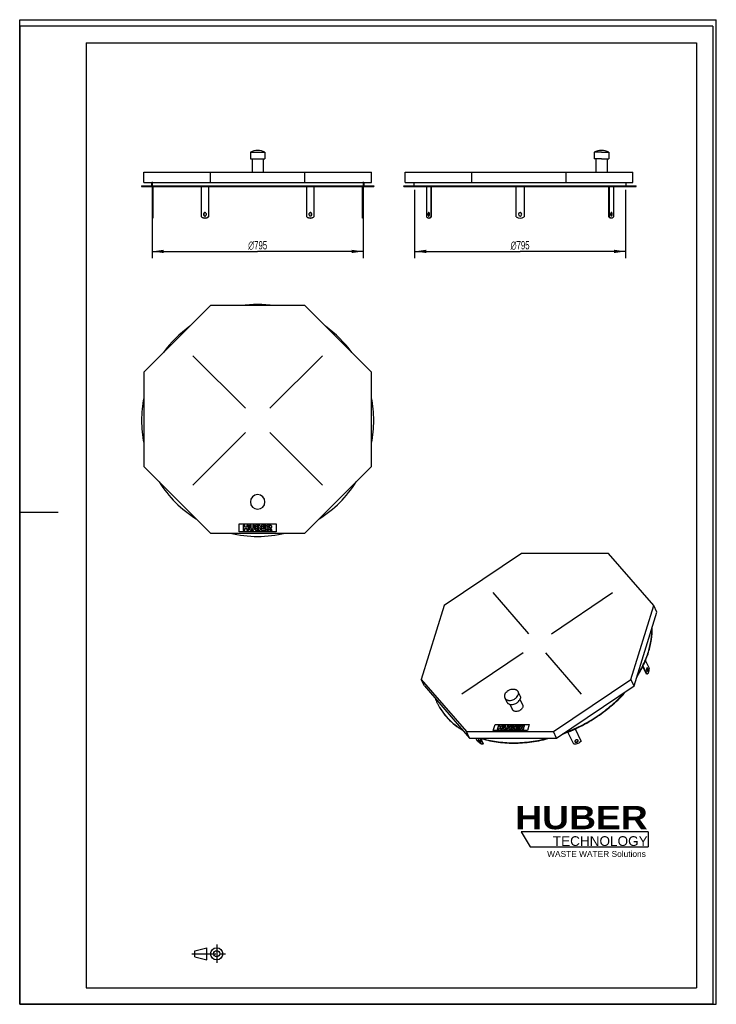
# Model space of a CAD drawing. Header units: millimetres. Extents: x 0 to 2625, y 0 to 3712.
import ezdxf

# ---------------------------------------------------------------- set-up
doc = ezdxf.new("R2010")
doc.units = ezdxf.units.MM
doc.header["$LTSCALE"] = 242
doc.linetypes.add('CENTER', pattern=[0.6, 0.375, -0.075, 0.075, -0.075])
doc.layers.get('0').update_dxf_attribs({"linetype": 'CONTINUOUS'})
for name, color, linetype in [('_2D-BEM', 7, 'CONTINUOUS'), ('_ACHSEN', 7, 'CONTINUOUS'), ('_KURVEN', 7, 'CONTINUOUS'), ('HUBER_Logo_BL0', 7, 'CONTINUOUS')]:
    doc.layers.add(name, color=color, linetype=linetype)
doc.styles.get("Standard").update_dxf_attribs({"font": 'txt', "width": 0.7})
doc.styles.add('TEXTSTYLE_2', font='ariblk.ttf')
doc.styles.add('TEXTSTYLE_3', font='arial.ttf')
doc.styles.add('TEXTSTYLE_4', font='gdt', dxfattribs={"width": 0.7})
doc.dimstyles.new('DIMSTYLE_1', dxfattribs={"dimtxt": 31.25, "dimasz": 43.75, "dimexe": 2, "dimexo": 1, "dimtad": 1, "dimdec": 1, "dimtxsty": 'STANDARD', "dimblk": '_FILLED', "dimblk1": '_FILLED', "dimblk2": '_FILLED', "dimcen": 0.09, "dimadec": 1, "dimazin": 2, "dimtp": 0.8, "dimtm": 0.8, "dimtfac": 1, "dimtdec": 1, "dimtofl": 0, "dimtmove": 0, "dimatfit": 3, "dimldrblk": '_FILLED', "dimfxl": 1, "dimtolj": 1, "dimarcsym": 0})

# ---------------------------------------------------------------- blocks, each defined once
blk = doc.blocks.new('HUBER_LOGO_BL0', base_point=(2132.2, 631))
at = {"layer": 'HUBER_Logo_BL0', "color": 5, "linetype": 'CONTINUOUS'}
for p, q in [((2367.8, 650.3), (1889.7, 650.3)), ((1889.7, 650.3), (1923.4, 594.1)), ((2367.8, 650.3), (2367.8, 594.1)), ((1923.4, 594.1), (2367.8, 594.1))]:
    blk.add_line(p, q, dxfattribs=at)
at = {"layer": 'HUBER_Logo_BL0', "color": 2, "linetype": 'CONTINUOUS', "attachment_point": 3, "line_spacing_factor": 0.78}
for s, insert, char_height, width, style in [('HUBER\\P\\Farial.ttf;\\H36.5625;TECHNOLOGY ', (2366.4, 747.9), 87.75, 484.59, 'TEXTSTYLE_2'), ('WASTE WATER Solutions', (2359.5, 578.3), 22.5, 371.292, 'TEXTSTYLE_3')]:
    blk.add_mtext(s, dxfattribs=dict(at, insert=insert, char_height=char_height, width=width, style=style))
blk = doc.blocks.new('_FILLED')
at = {"color": 0, "linetype": 'BYBLOCK'}
blk.add_solid([(0, 0), (-1, 0.143), (-1, -0.143)], dxfattribs=at)
blk = doc.blocks.new('*D0')
at = {"layer": '_2D-BEM', "color": 2, "linetype": 'CONTINUOUS'}
for p, q in [((499.2, 3101.3), (499.2, 2813.8)), ((1294.2, 3101.3), (1294.2, 2813.8)), ((499.2, 2838.8), (896.7, 2838.8)), ((1294.2, 2838.8), (896.7, 2838.8))]:
    blk.add_line(p, q, dxfattribs=at)
at = {"layer": '_2D-BEM', "color": 2, "linetype": 'CONTINUOUS', "xscale": 43.75, "yscale": 43.75, "zscale": 43.75, "rotation": 180}
blk.add_blockref('_FILLED', (499.2, 2838.8), dxfattribs=at)
at = {"layer": '_2D-BEM', "color": 2, "linetype": 'CONTINUOUS', "xscale": 43.75, "yscale": 43.75, "zscale": 43.75}
blk.add_blockref('_FILLED', (1294.2, 2838.8), dxfattribs=at)
at = {"layer": '_2D-BEM', "color": 2, "linetype": 'CONTINUOUS', "insert": (896.7, 2877.8), "char_height": 31.25, "width": 169.643, "attachment_point": 2, "line_spacing_factor": 0.9, "style": 'TEXTSTYLE_4'}
blk.add_mtext('{\\Fgdt;n}\\Ftxt;795', dxfattribs=at)
blk = doc.blocks.new('*D1')
at = {"layer": '_2D-BEM', "color": 2, "linetype": 'CONTINUOUS'}
for p, q in [((1488.1, 3071.3), (1488.1, 2813.8)), ((2283.1, 3071.3), (2283.1, 2813.8)), ((1488.1, 2838.8), (1885.6, 2838.8)), ((2283.1, 2838.8), (1885.6, 2838.8))]:
    blk.add_line(p, q, dxfattribs=at)
at = {"layer": '_2D-BEM', "color": 2, "linetype": 'CONTINUOUS', "xscale": 43.75, "yscale": 43.75, "zscale": 43.75, "rotation": 180}
blk.add_blockref('_FILLED', (1488.1, 2838.8), dxfattribs=at)
at = {"layer": '_2D-BEM', "color": 2, "linetype": 'CONTINUOUS', "xscale": 43.75, "yscale": 43.75, "zscale": 43.75}
blk.add_blockref('_FILLED', (2283.1, 2838.8), dxfattribs=at)
at = {"layer": '_2D-BEM', "color": 2, "linetype": 'CONTINUOUS', "insert": (1885.6, 2877.8), "char_height": 31.25, "width": 169.643, "attachment_point": 2, "line_spacing_factor": 0.9, "style": 'TEXTSTYLE_4'}
blk.add_mtext('{\\Fgdt;n}\\Ftxt;795', dxfattribs=at)
blk = doc.blocks.new('PROJEKTIONSMETHODE_1_BL1', base_point=(712.5, 190.6))
at = {"color": 2, "linetype": 'CENTER'}
for p, q in [((742.3, 225), (742.3, 156.2)), ((648.3, 190.6), (776.7, 190.6))]:
    blk.add_line(p, q, dxfattribs=at)
at = {"color": 2, "linetype": 'CONTINUOUS'}
for p, q in [((659.8, 202.1), (705.6, 213.5)), ((659.8, 179.2), (659.8, 202.1)), ((705.6, 167.7), (705.6, 213.5)), ((659.8, 179.2), (705.6, 167.7))]:
    blk.add_line(p, q, dxfattribs=at)
for radius in [22.9, 11.5]:
    blk.add_circle((742.3, 190.6), radius, dxfattribs=at)

msp = doc.modelspace()

# ---------------------------------------------------------------- linework, layer by layer
at = {"color": 7, "linetype": 'CONTINUOUS'}
for p, q in [((0, 3712.5), (2625, 3712.5)), ((0, 0), (0, 3712.5)), ((0, 3712.5), (2625, 3712.5)), ((0, 0), (0, 3712.5)), ((2625, 0), (2625, 3712.5)), ((2625, 0), (2625, 3712.5)), ((467.69, 3137.76), (652.74, 3137.76)), ((467.69, 3098.76), (467.69, 3137.76)), ((652.74, 3137.76), (718.99, 3137.76)), ((718.99, 3137.76), (1074.39, 3137.76)), ((718.99, 3098.76), (718.99, 3137.76)), ((1074.39, 3137.76), (1140.64, 3137.76)), ((1074.39, 3098.76), (1074.39, 3137.76)), ((1140.64, 3137.76), (1325.69, 3137.76)), ((1325.69, 3098.76), (1325.69, 3137.76)), ((1452.58, 3137.76), (1641.63, 3137.76)), ((1452.58, 3098.76), (1452.58, 3137.76)), ((1641.63, 3137.76), (1703.88, 3137.76)), ((1703.88, 3137.76), (2059.28, 3137.76)), ((1703.88, 3098.76), (1703.88, 3137.76)), ((2059.28, 3137.76), (2129.53, 3137.76)), ((2059.28, 3098.76), (2059.28, 3137.76)), ((2129.53, 3137.76), (2310.58, 3137.76)), ((2310.58, 3098.76), (2310.58, 3137.76)), ((459.19, 3085.76), (459.19, 3083.76)), ((459.19, 3085.76), (497.19, 3085.76)), ((459.19, 3083.76), (499.19, 3083.76)), ((467.69, 3098.76), (718.99, 3098.76)), ((497.19, 3098.76), (497.19, 3085.76)), ((497.19, 3085.76), (1296.19, 3085.76)), ((499.19, 3083.76), (684.95, 3083.76)), ((684.95, 3083.76), (710.93, 3083.76)), ((710.93, 3083.76), (1082.45, 3083.76)), ((718.99, 3098.76), (1074.39, 3098.76)), ((1074.39, 3098.76), (1325.69, 3098.76)), ((1082.45, 3083.76), (1108.43, 3083.76)), ((1108.43, 3083.76), (1294.19, 3083.76)), ((1294.19, 3083.76), (1334.19, 3083.76)), ((1296.19, 3098.76), (1296.19, 3085.76)), ((1296.19, 3085.76), (1334.19, 3085.76)), ((1334.19, 3085.76), (1334.19, 3083.76)), ((1448.08, 3085.76), (1486.08, 3085.76)), ((1448.08, 3083.76), (1448.08, 3085.76)), ((1448.08, 3083.76), (1488.08, 3083.76)), ((1452.58, 3098.76), (1703.88, 3098.76)), ((1486.08, 3085.76), (1486.08, 3098.76)), ((1486.08, 3085.76), (1885.58, 3085.76)), ((1488.08, 3083.76), (1533.83, 3083.76)), ((1533.83, 3083.76), (1534.08, 3083.76)), ((1534.08, 3083.76), (1548.83, 3083.76)), ((1548.83, 3083.76), (1870.58, 3083.76)), ((1703.88, 3098.76), (2059.28, 3098.76)), ((1870.58, 3083.76), (1885.58, 3083.76)), ((1885.58, 3085.76), (2285.08, 3085.76)), ((1885.58, 3083.76), (1900.58, 3083.76)), ((1900.58, 3083.76), (2222.32, 3083.76)), ((2059.28, 3098.76), (2310.58, 3098.76)), ((2222.32, 3083.76), (2237.08, 3083.76)), ((2237.08, 3083.76), (2237.32, 3083.76)), ((2237.32, 3083.76), (2283.08, 3083.76)), ((2283.08, 3083.76), (2323.08, 3083.76)), ((2285.08, 3085.76), (2285.08, 3098.76)), ((2285.08, 3085.76), (2323.08, 3085.76)), ((2323.08, 3083.76), (2323.08, 3085.76)), ((718.99, 2634.53), (467.69, 2383.22)), ((1074.39, 2634.53), (718.99, 2634.53)), ((1325.69, 2383.22), (1074.39, 2634.53)), ((467.69, 2383.22), (467.69, 2027.83)), ((1325.69, 2027.83), (1325.69, 2383.22)), ((467.69, 2027.83), (718.99, 1776.53)), ((1074.39, 1776.53), (1325.69, 2027.83)), ((718.99, 1776.53), (1074.39, 1776.53)), ((1891.29, 1700.27), (1599, 1503.42)), ((2218.63, 1700.27), (1891.29, 1700.27)), ((2389.27, 1503.42), (2218.63, 1700.27)), ((1599, 1503.42), (1512.97, 1225.03)), ((2303.24, 1225.03), (2389.27, 1503.42)), ((2401.16, 1479.18), (2389.27, 1503.42)), ((2315.13, 1200.78), (2401.16, 1479.18)), ((1524.86, 1200.78), (1512.97, 1225.03)), ((1512.97, 1225.03), (1683.6, 1028.18)), ((1524.86, 1200.78), (1695.5, 1003.93)), ((2010.94, 1028.18), (2303.24, 1225.03)), ((2022.84, 1003.93), (2315.13, 1200.78)), ((2315.13, 1200.78), (2303.24, 1225.03)), ((1683.6, 1028.18), (2010.94, 1028.18)), ((1695.5, 1003.93), (1683.6, 1028.18)), ((1695.5, 1003.93), (2022.84, 1003.93)), ((2022.84, 1003.93), (2010.94, 1028.18)), ((0, 0), (2625, 0)), ((0, 0), (2625, 0))]:
    msp.add_line(p, q, dxfattribs=at)
at = {"color": 3, "linetype": 'CONTINUOUS'}
for p, q in [((0, 3687.5), (0, 1856.25)), ((2612.5, 3687.5), (0, 3687.5)), ((2612.5, 3687.5), (2612.5, 0)), ((0, 1856.25), (0, 0)), ((0, 1856.25), (145, 1856.25)), ((2612.5, 0), (0, 0))]:
    msp.add_line(p, q, dxfattribs=at)
at = {"color": 5, "linetype": 'CONTINUOUS'}
for p, q in [((250, 3625), (2550, 3625)), ((250, 3625), (250, 62.5)), ((2550, 3625), (2550, 62.5)), ((250, 62.5), (2550, 62.5))]:
    msp.add_line(p, q, dxfattribs=at)
at = {"color": 7, "linetype": 'CONTINUOUS'}
for centre, radius, start, end in [((896.69, 2201.53), 437.5, 81.80392, 98.19608), ((896.69, 2201.53), 437.5, 125.79495, 144.21983), ((896.69, 2201.53), 437.5, 35.78017, 54.20505), ((896.69, 2201.53), 437.5, 168.70548, 180), ((896.69, 2201.53), 437.5, 0, 11.29452), ((896.69, 2201.53), 437.5, 180, 191.29452), ((896.69, 2201.53), 437.5, 348.70548, 360), ((896.69, 2201.53), 437.5, 211.95542, 238.05917), ((896.69, 2201.53), 437.5, 301.94083, 328.04458), ((896.69, 2201.53), 437.5, 256.28774, 283.71226), ((1778.13, 1236.55), 228.21, 201.21171, 206.13565), ((1777.7, 1236.35), 227.73, 206.1385, 206.48687)]:
    msp.add_arc(centre, radius, start, end, dxfattribs=at)
for points, knots in [([(2368.97, 1328.77), (2373.58, 1343.67), (2380.57, 1373.55), (2382.82, 1404.18), (2382.64, 1419.15)], [0, 0, 0, 0, 0.5103327, 1, 1, 1, 1]), ([(2369.58, 1327.52), (2374.35, 1342.93), (2381.5, 1373.84), (2383.57, 1405.53), (2383.19, 1420.98)], [0, 0, 0, 0, 0.5106448, 1, 1, 1, 1]), ([(2325.43, 1234.07), (2334.97, 1248.92), (2351.89, 1279.14), (2364.6, 1311.39), (2369.58, 1327.52)], [0, 0, 0, 0, 0.5111501, 1, 1, 1, 1]), ([(2326.78, 1238.39), (2335.86, 1252.78), (2351.98, 1282.05), (2364.16, 1313.19), (2368.97, 1328.77)], [0, 0, 0, 0, 0.5107983, 1, 1, 1, 1]), ([(2043.55, 1017.86), (2067.02, 1026.27), (2112.92, 1046.04), (2177.23, 1083.7), (2235.47, 1128.41), (2269.78, 1162.72), (2285.38, 1180.73)], [0, 0, 0, 0, 0.2539581, 0.5075667, 0.7573175, 1, 1, 1, 1]), ([(2048.26, 1021.03), (2070.76, 1029.34), (2114.78, 1048.67), (2176.56, 1085.04), (2232.72, 1127.94), (2266, 1160.72), (2281.22, 1177.92)], [0, 0, 0, 0, 0.2538747, 0.507284, 0.756985, 1, 1, 1, 1]), ([(1573.86, 1134.79), (1578.99, 1124.34), (1590.93, 1104.1), (1613.42, 1076.58), (1640.23, 1052.18), (1660.43, 1038.4), (1671.06, 1032.11)], [0, 0, 0, 0, 0.2435905, 0.4898691, 0.7413105, 1, 1, 1, 1]), ([(1573.87, 1134.79), (1578.97, 1124.55), (1590.8, 1104.72), (1612.94, 1077.73), (1639.26, 1053.75), (1659.05, 1040.16), (1669.47, 1033.94)], [0, 0, 0, 0, 0.2436589, 0.4900165, 0.7414585, 1, 1, 1, 1]), ([(1733.99, 1003.91), (1753.83, 997.44), (1795.82, 987.79), (1861.71, 983.22), (1930.44, 988.21), (1976.33, 997.69), (1999.25, 1003.91)], [0, 0, 0, 0, 0.2330023, 0.4784345, 0.7348962, 1, 1, 1, 1]), ([(1737.29, 1003.9), (1756.59, 997.86), (1797.3, 988.85), (1861.04, 984.57), (1927.43, 989.22), (1971.79, 998.09), (1993.95, 1003.9)], [0, 0, 0, 0, 0.2335718, 0.4791287, 0.7353438, 1, 1, 1, 1])]:
    msp.add_open_spline(points, degree=3, knots=knots, dxfattribs=at)
at = {"layer": '_ACHSEN', "color": 7, "linetype": 'CONTINUOUS'}
for p, q in [((869.19, 3212.76), (869.19, 3187.76)), ((869.19, 3212.76), (924.19, 3212.76)), ((924.19, 3212.76), (924.19, 3187.76)), ((2165.08, 3212.76), (2165.08, 3187.76)), ((2192.58, 3212.76), (2165.08, 3212.76)), ((2192.58, 3212.76), (2220.08, 3212.76)), ((2220.08, 3212.76), (2220.08, 3187.76)), ((869.19, 3187.76), (875.49, 3187.76)), ((875.49, 3187.76), (917.89, 3187.76)), ((875.49, 3187.76), (875.49, 3137.76)), ((917.89, 3187.76), (924.19, 3187.76)), ((917.89, 3187.76), (917.89, 3137.76)), ((2171.38, 3187.76), (2165.08, 3187.76)), ((2192.58, 3187.76), (2171.38, 3187.76)), ((2171.38, 3187.76), (2171.38, 3137.76)), ((2192.58, 3187.76), (2213.78, 3187.76)), ((2213.78, 3187.76), (2220.08, 3187.76)), ((2213.78, 3187.76), (2213.78, 3137.76)), ((499.19, 3083.76), (499.19, 2968.76)), ((501.19, 3083.76), (501.19, 2968.76)), ((684.95, 2968.76), (684.95, 3083.76)), ((710.93, 3083.76), (710.93, 2968.76)), ((711.93, 3083.76), (711.93, 2968.76)), ((1081.45, 2968.76), (1081.45, 3083.76)), ((1082.45, 2968.76), (1082.45, 3083.76)), ((1108.43, 3083.76), (1108.43, 2968.76)), ((1292.19, 2968.76), (1292.19, 3083.76)), ((1294.19, 2968.76), (1294.19, 3083.76)), ((1533.83, 2968.76), (1533.83, 3083.76)), ((1548.83, 3083.76), (1548.83, 2968.76)), ((1550.57, 3083.76), (1550.57, 2968.76)), ((1870.58, 2968.76), (1870.58, 3083.76)), ((1900.58, 3083.76), (1900.58, 2968.76)), ((2220.59, 2968.76), (2220.59, 3083.76)), ((2222.32, 2968.76), (2222.32, 3083.76)), ((2237.32, 3083.76), (2237.32, 2968.76)), ((499.19, 2968.76), (499.19, 2963.76)), ((499.19, 2968.76), (501.19, 2968.76)), ((499.19, 2963.76), (501.19, 2963.76)), ((501.19, 2968.76), (501.19, 2963.76)), ((697.94, 2963.76), (698.94, 2963.76)), ((710.93, 2968.76), (711.93, 2968.76)), ((1082.45, 2968.76), (1081.45, 2968.76)), ((1095.44, 2963.76), (1094.44, 2963.76)), ((1292.19, 2963.76), (1292.19, 2968.76)), ((1294.19, 2968.76), (1292.19, 2968.76)), ((1294.19, 2963.76), (1292.19, 2963.76)), ((1294.19, 2963.76), (1294.19, 2968.76)), ((1541.33, 2963.76), (1543.07, 2963.76)), ((1548.83, 2968.76), (1550.57, 2968.76)), ((2222.32, 2968.76), (2220.59, 2968.76)), ((2229.82, 2963.76), (2228.09, 2963.76)), ((2362.35, 1244.29), (2347.92, 1273.69)), ((2364.19, 1244.29), (2348.84, 1275.57)), ((2357.87, 1295.46), (2371.45, 1267.79)), ((2364.19, 1244.29), (2362.35, 1244.29)), ((1828.27, 1155.11), (1835.89, 1139.57)), ((1877.64, 1179.34), (1885.27, 1163.8)), ((1847.12, 1131.01), (1856.8, 1111.27)), ((1885.18, 1149.69), (1894.87, 1129.95)), ((1725.16, 992.26), (1719.43, 1003.93)), ((1733.96, 1003.93), (1745.46, 980.51)), ((1736.33, 1003.19), (1746.8, 981.86)), ((2087.65, 980.51), (2065.25, 1026.14)), ((2092.76, 1038.02), (2115.21, 992.26)), ((2092.89, 1038.08), (2114.71, 993.61)), ((1745.46, 980.51), (1746.8, 981.86)), ((2092.28, 990.34), (2092.41, 990.05)), ((2104.48, 994.85), (2104.35, 995.14)), ((2115.21, 992.26), (2114.71, 993.61))]:
    msp.add_line(p, q, dxfattribs=at)
for centre, radius, start, end in [((896.69, 3162.27), 57.5, 90, 118.57188), ((896.69, 3162.27), 57.5, 61.42812, 90), ((2192.58, 3162.27), 57.5, 90, 118.57188), ((2192.58, 3162.27), 57.5, 61.42812, 90), ((698.95, 2980.34), 4.92, 95.89069, 101.55536), ((698.95, 2977.18), 4.92, 258.44464, 264.10931), ((1094.44, 2980.34), 4.92, 78.44464, 84.10931), ((1094.44, 2977.18), 4.92, 275.89069, 281.55536), ((1885.58, 2978.76), 6.5, 0, 180), ((1885.58, 2978.76), 6.5, 180, 360), ((697.94, 2982.52), 18.76, 270.00061, 273.05349), ((1095.44, 2982.52), 18.76, 266.94651, 269.99939), ((1885.58, 2988.76), 25, 233.1301, 306.8699), ((896.69, 1894.53), 27.5, 0, 180), ((896.69, 1894.53), 27.5, 180, 360)]:
    msp.add_arc(centre, radius, start, end, dxfattribs=at)
for points, knots in [([(697.94, 2985.26), (697.2, 2985.26), (695.68, 2984.91), (693.81, 2983.43), (692.59, 2981.27), (692.31, 2979.6), (692.31, 2978.76)], [0, 0, 0, 0, 0.2332175, 0.4765998, 0.7336719, 1, 1, 1, 1]), ([(692.31, 2978.76), (692.31, 2977.92), (692.59, 2976.25), (693.81, 2974.1), (695.68, 2972.62), (697.2, 2972.26), (697.94, 2972.26)], [0, 0, 0, 0, 0.2663281, 0.5234002, 0.7667825, 1, 1, 1, 1]), ([(697.96, 2985.16), (697.31, 2985.03), (696.02, 2984.48), (694.51, 2982.98), (693.53, 2981), (693.31, 2979.51), (693.31, 2978.76)], [0, 0, 0, 0, 0.2340967, 0.4790637, 0.7358256, 1, 1, 1, 1]), ([(693.31, 2978.76), (693.31, 2978.01), (693.53, 2976.53), (694.51, 2974.54), (696.02, 2973.05), (697.31, 2972.5), (697.96, 2972.36)], [0, 0, 0, 0, 0.2641744, 0.5209363, 0.7659033, 1, 1, 1, 1]), ([(703.57, 2978.76), (703.57, 2979.6), (703.29, 2981.27), (702.07, 2983.43), (700.2, 2984.91), (698.68, 2985.26), (697.94, 2985.26)], [0, 0, 0, 0, 0.2663281, 0.5234002, 0.7667825, 1, 1, 1, 1]), ([(697.94, 2972.26), (698.68, 2972.26), (700.2, 2972.62), (702.07, 2974.1), (703.29, 2976.25), (703.57, 2977.92), (703.57, 2978.76)], [0, 0, 0, 0, 0.2332175, 0.4765998, 0.7336719, 1, 1, 1, 1]), ([(1095.44, 2985.26), (1094.7, 2985.26), (1093.18, 2984.91), (1091.31, 2983.43), (1090.09, 2981.27), (1089.81, 2979.6), (1089.81, 2978.76)], [0, 0, 0, 0, 0.2332175, 0.4765998, 0.7336719, 1, 1, 1, 1]), ([(1089.81, 2978.76), (1089.81, 2977.92), (1090.09, 2976.25), (1091.31, 2974.1), (1093.18, 2972.62), (1094.7, 2972.26), (1095.44, 2972.26)], [0, 0, 0, 0, 0.2663281, 0.5234002, 0.7667825, 1, 1, 1, 1]), ([(1100.07, 2978.76), (1100.07, 2979.51), (1099.85, 2981), (1098.87, 2982.98), (1097.36, 2984.48), (1096.07, 2985.03), (1095.42, 2985.16)], [0, 0, 0, 0, 0.2641744, 0.5209363, 0.7659033, 1, 1, 1, 1]), ([(1095.42, 2972.36), (1096.07, 2972.5), (1097.36, 2973.05), (1098.87, 2974.54), (1099.85, 2976.53), (1100.07, 2978.01), (1100.07, 2978.76)], [0, 0, 0, 0, 0.2340967, 0.4790637, 0.7358256, 1, 1, 1, 1]), ([(1101.07, 2978.76), (1101.07, 2979.6), (1100.79, 2981.27), (1099.57, 2983.43), (1097.7, 2984.91), (1096.18, 2985.26), (1095.44, 2985.26)], [0, 0, 0, 0, 0.2663281, 0.5234002, 0.7667825, 1, 1, 1, 1]), ([(1095.44, 2972.26), (1096.18, 2972.26), (1097.7, 2972.62), (1099.57, 2974.1), (1100.79, 2976.25), (1101.07, 2977.92), (1101.07, 2978.76)], [0, 0, 0, 0, 0.2332175, 0.4765998, 0.7336719, 1, 1, 1, 1]), ([(1541.33, 2985.26), (1541.12, 2985.26), (1540.66, 2985.17), (1540.04, 2984.77), (1539.48, 2984.15), (1538.8, 2983), (1538.23, 2981.17), (1538.08, 2979.6), (1538.08, 2978.76)], [0, 0, 0, 0, 0.0823068, 0.1731319, 0.2778899, 0.3984498, 0.6816237, 1, 1, 1, 1]), ([(1538.08, 2978.76), (1538.08, 2977.93), (1538.23, 2976.35), (1538.8, 2974.53), (1539.48, 2973.37), (1540.04, 2972.76), (1540.66, 2972.36), (1541.12, 2972.26), (1541.33, 2972.26)], [0, 0, 0, 0, 0.3183763, 0.6015502, 0.7221101, 0.8268681, 0.9176932, 1, 1, 1, 1]), ([(1542.2, 2985.03), (1541.82, 2984.82), (1541.11, 2984.09), (1540.39, 2982.63), (1539.92, 2980.8), (1539.82, 2979.46), (1539.82, 2978.76)], [0, 0, 0, 0, 0.1872726, 0.4228834, 0.6998904, 1, 1, 1, 1]), ([(1539.82, 2978.76), (1539.82, 2978.07), (1539.92, 2976.73), (1540.39, 2974.9), (1541.11, 2973.43), (1541.82, 2972.71), (1542.2, 2972.5)], [0, 0, 0, 0, 0.3001096, 0.5771166, 0.8127274, 1, 1, 1, 1]), ([(1544.58, 2978.76), (1544.58, 2979.6), (1544.44, 2981.17), (1543.87, 2983), (1543.19, 2984.15), (1542.63, 2984.77), (1542.01, 2985.17), (1541.55, 2985.26), (1541.33, 2985.26)], [0, 0, 0, 0, 0.3183763, 0.6015502, 0.7221101, 0.8268681, 0.9176932, 1, 1, 1, 1]), ([(1541.33, 2972.26), (1541.55, 2972.26), (1542.01, 2972.36), (1542.63, 2972.76), (1543.19, 2973.37), (1543.87, 2974.53), (1544.44, 2976.35), (1544.58, 2977.93), (1544.58, 2978.76)], [0, 0, 0, 0, 0.0823068, 0.1731319, 0.2778899, 0.3984498, 0.6816237, 1, 1, 1, 1]), ([(2229.82, 2985.26), (2229.61, 2985.26), (2229.15, 2985.17), (2228.53, 2984.77), (2227.97, 2984.15), (2227.29, 2983), (2226.72, 2981.17), (2226.57, 2979.6), (2226.57, 2978.76)], [0, 0, 0, 0, 0.0823068, 0.1731319, 0.2778899, 0.3984498, 0.6816237, 1, 1, 1, 1]), ([(2226.57, 2978.76), (2226.57, 2977.93), (2226.72, 2976.35), (2227.29, 2974.53), (2227.97, 2973.37), (2228.53, 2972.76), (2229.15, 2972.36), (2229.61, 2972.26), (2229.82, 2972.26)], [0, 0, 0, 0, 0.3183763, 0.6015502, 0.7221101, 0.8268681, 0.9176932, 1, 1, 1, 1]), ([(2231.34, 2978.76), (2231.34, 2979.46), (2231.24, 2980.8), (2230.77, 2982.63), (2230.05, 2984.09), (2229.34, 2984.82), (2228.96, 2985.03)], [0, 0, 0, 0, 0.3001096, 0.5771166, 0.8127274, 1, 1, 1, 1]), ([(2228.96, 2972.5), (2229.34, 2972.71), (2230.05, 2973.43), (2230.77, 2974.9), (2231.24, 2976.73), (2231.34, 2978.07), (2231.34, 2978.76)], [0, 0, 0, 0, 0.1872726, 0.4228834, 0.6998904, 1, 1, 1, 1]), ([(2233.07, 2978.76), (2233.07, 2979.6), (2232.93, 2981.17), (2232.36, 2983), (2231.68, 2984.15), (2231.12, 2984.77), (2230.5, 2985.17), (2230.04, 2985.26), (2229.82, 2985.26)], [0, 0, 0, 0, 0.3183763, 0.6015502, 0.7221101, 0.8268681, 0.9176932, 1, 1, 1, 1]), ([(2229.82, 2972.26), (2230.04, 2972.26), (2230.5, 2972.36), (2231.12, 2972.76), (2231.68, 2973.37), (2232.36, 2974.53), (2232.93, 2976.35), (2233.07, 2977.93), (2233.07, 2978.76)], [0, 0, 0, 0, 0.0823068, 0.1731319, 0.2778899, 0.3984498, 0.6816237, 1, 1, 1, 1]), ([(697.94, 2963.76), (696.78, 2963.76), (694.44, 2963.98), (691.04, 2964.95), (687.82, 2966.54), (685.87, 2967.97), (684.95, 2968.76)], [0, 0, 0, 0, 0.2452308, 0.4925188, 0.7436639, 1, 1, 1, 1]), ([(711.93, 2968.76), (711.01, 2967.97), (709.06, 2966.54), (705.84, 2964.95), (702.44, 2963.98), (700.1, 2963.76), (698.94, 2963.76)], [0, 0, 0, 0, 0.2563361, 0.5074812, 0.7547692, 1, 1, 1, 1]), ([(710.93, 2968.76), (709.25, 2967.31), (705.47, 2964.92), (701.1, 2963.9), (698.94, 2963.79)], [0, 0, 0, 0, 0.5074754, 1, 1, 1, 1]), ([(1094.44, 2963.76), (1093.28, 2963.76), (1090.94, 2963.98), (1087.54, 2964.95), (1084.32, 2966.54), (1082.37, 2967.97), (1081.45, 2968.76)], [0, 0, 0, 0, 0.2452308, 0.4925188, 0.7436639, 1, 1, 1, 1]), ([(1094.44, 2963.79), (1092.28, 2963.9), (1087.91, 2964.92), (1084.13, 2967.31), (1082.45, 2968.76)], [0, 0, 0, 0, 0.4925246, 1, 1, 1, 1]), ([(1108.43, 2968.76), (1107.51, 2967.97), (1105.56, 2966.54), (1102.34, 2964.95), (1098.94, 2963.98), (1096.6, 2963.76), (1095.44, 2963.76)], [0, 0, 0, 0, 0.2563361, 0.5074812, 0.7547692, 1, 1, 1, 1]), ([(1541.33, 2963.76), (1540.66, 2963.76), (1539.25, 2964), (1537.26, 2965.02), (1535.4, 2966.64), (1534.34, 2968), (1533.83, 2968.76)], [0, 0, 0, 0, 0.2165686, 0.4487191, 0.7078717, 1, 1, 1, 1]), ([(1548.83, 2968.76), (1548.33, 2968), (1547.27, 2966.64), (1545.41, 2965.02), (1543.42, 2964), (1542.01, 2963.76), (1541.33, 2963.76)], [0, 0, 0, 0, 0.2921283, 0.5512809, 0.7834314, 1, 1, 1, 1]), ([(1550.57, 2968.76), (1550.06, 2968), (1549, 2966.64), (1547.14, 2965.02), (1545.15, 2964), (1543.74, 2963.76), (1543.07, 2963.76)], [0, 0, 0, 0, 0.2921283, 0.5512809, 0.7834314, 1, 1, 1, 1]), ([(2228.09, 2963.76), (2227.42, 2963.76), (2226.01, 2964), (2224.01, 2965.02), (2222.16, 2966.64), (2221.1, 2968), (2220.59, 2968.76)], [0, 0, 0, 0, 0.2165686, 0.4487191, 0.7078717, 1, 1, 1, 1]), ([(2229.82, 2963.76), (2229.15, 2963.76), (2227.74, 2964), (2225.75, 2965.02), (2223.89, 2966.64), (2222.83, 2968), (2222.32, 2968.76)], [0, 0, 0, 0, 0.2165686, 0.4487191, 0.7078717, 1, 1, 1, 1]), ([(2237.32, 2968.76), (2236.82, 2968), (2235.76, 2966.64), (2233.9, 2965.02), (2231.91, 2964), (2230.5, 2963.76), (2229.82, 2963.76)], [0, 0, 0, 0, 0.2921283, 0.5512809, 0.7834314, 1, 1, 1, 1]), ([(2364.77, 1268.75), (2364.64, 1268.75), (2364.36, 1268.69), (2363.97, 1268.44), (2363.61, 1268.05), (2363.14, 1267.31), (2362.68, 1266.07), (2362.33, 1264.34), (2362.2, 1262.42), (2362.3, 1260.49), (2362.6, 1258.71), (2362.97, 1257.63), (2363.2, 1257.16)], [0, 0, 0, 0, 0.0313934, 0.066536, 0.1078921, 0.1565391, 0.2753624, 0.4178849, 0.5738379, 0.7308845, 0.8765311, 1, 1, 1, 1]), ([(2364.5, 1267.35), (2364.45, 1267.44), (2364.27, 1267.79), (2364.05, 1268.11), (2363.85, 1268.31)], [0, 0, 0, 0, 0.2786984, 1, 1, 1, 1]), ([(2363.85, 1256.2), (2364.09, 1256.44), (2364.51, 1257.09), (2364.96, 1258.26), (2365.29, 1259.7), (2365.52, 1261.85), (2365.43, 1264.04), (2365.01, 1266.06), (2364.69, 1266.95), (2364.5, 1267.35)], [0, 0, 0, 0, 0.0867027, 0.1963948, 0.3253894, 0.4671674, 0.7562708, 0.887411, 1, 1, 1, 1]), ([(2371.45, 1267.79), (2371.42, 1265.16), (2371.15, 1261.29), (2370.28, 1256.34), (2369.43, 1253.02), (2368.38, 1250.09), (2367.16, 1247.62), (2365.81, 1245.66), (2364.74, 1244.66), (2364.19, 1244.29)], [0, 0, 0, 0, 0.3121755, 0.4589901, 0.5954763, 0.719105, 0.8280294, 0.9214148, 1, 1, 1, 1]), ([(2366.34, 1267.35), (2366.24, 1267.55), (2366.03, 1267.93), (2365.64, 1268.39), (2365.23, 1268.68), (2364.92, 1268.75), (2364.77, 1268.75)], [0, 0, 0, 0, 0.3159476, 0.5820842, 0.8045575, 1, 1, 1, 1]), ([(2364.77, 1255.75), (2364.9, 1255.75), (2365.19, 1255.81), (2365.57, 1256.06), (2365.94, 1256.45), (2366.41, 1257.2), (2366.87, 1258.44), (2367.21, 1260.16), (2367.34, 1262.09), (2367.25, 1264.02), (2366.94, 1265.79), (2366.57, 1266.88), (2366.34, 1267.35)], [0, 0, 0, 0, 0.0313934, 0.066536, 0.1078921, 0.1565391, 0.2753624, 0.4178849, 0.5738379, 0.7308845, 0.8765311, 1, 1, 1, 1]), ([(2363.2, 1257.16), (2363.3, 1256.95), (2363.51, 1256.58), (2363.9, 1256.12), (2364.32, 1255.83), (2364.63, 1255.75), (2364.77, 1255.75)], [0, 0, 0, 0, 0.3159476, 0.5820842, 0.8045575, 1, 1, 1, 1]), ([(1827.63, 1167.23), (1828.37, 1169.63), (1830.82, 1174.38), (1835.43, 1179.31), (1839.94, 1182.69), (1844.94, 1185.6), (1851.66, 1188.11), (1858.65, 1188.97), (1863.95, 1188.53), (1867.59, 1187.67), (1870.87, 1186.29), (1873.71, 1184.42), (1876.02, 1182.1), (1877.18, 1180.29), (1877.64, 1179.34)], [0, 0, 0, 0, 0.1207864, 0.2527778, 0.321804, 0.3917686, 0.5309321, 0.664042, 0.7268775, 0.7866686, 0.8433971, 0.8973742, 0.9492559, 1, 1, 1, 1]), ([(1827.63, 1167.23), (1827.3, 1166.18), (1826.83, 1164.09), (1826.69, 1160.92), (1827.14, 1157.89), (1827.83, 1156), (1828.27, 1155.11)], [0, 0, 0, 0, 0.2644249, 0.5170837, 0.7609157, 1, 1, 1, 1]), ([(1828.27, 1155.11), (1828.73, 1154.17), (1829.89, 1152.35), (1832.2, 1150.04), (1835.04, 1148.17), (1838.32, 1146.79), (1841.96, 1145.93), (1847.27, 1145.48), (1854.25, 1146.35), (1860.97, 1148.86), (1865.97, 1151.77), (1870.48, 1155.15), (1875.09, 1160.08), (1877.54, 1164.83), (1878.28, 1167.23)], [0, 0, 0, 0, 0.0507441, 0.1026258, 0.1566029, 0.2133314, 0.2731225, 0.335958, 0.4690679, 0.6082314, 0.678196, 0.7472222, 0.8792136, 1, 1, 1, 1]), ([(1835.89, 1139.57), (1836.36, 1138.63), (1837.51, 1136.81), (1839.83, 1134.5), (1842.66, 1132.63), (1845.94, 1131.25), (1849.58, 1130.38), (1854.89, 1129.94), (1861.88, 1130.81), (1868.59, 1133.32), (1873.59, 1136.23), (1878.11, 1139.61), (1882.72, 1144.54), (1885.17, 1149.29), (1885.91, 1151.69)], [0, 0, 0, 0, 0.0507441, 0.1026258, 0.1566029, 0.2133314, 0.2731225, 0.335958, 0.4690679, 0.6082314, 0.678196, 0.7472222, 0.8792136, 1, 1, 1, 1]), ([(1877.64, 1179.34), (1878.08, 1178.46), (1878.77, 1176.56), (1879.22, 1173.54), (1879.08, 1170.37), (1878.61, 1168.27), (1878.28, 1167.23)], [0, 0, 0, 0, 0.2390843, 0.4829163, 0.7355751, 1, 1, 1, 1]), ([(1885.27, 1163.8), (1885.7, 1162.92), (1886.4, 1161.02), (1886.85, 1157.99), (1886.71, 1154.83), (1886.23, 1152.73), (1885.91, 1151.69)], [0, 0, 0, 0, 0.2390843, 0.4829163, 0.7355751, 1, 1, 1, 1]), ([(1895.36, 1120.61), (1894.79, 1118.76), (1892.9, 1115.1), (1889.34, 1111.3), (1885.87, 1108.69), (1882.01, 1106.45), (1876.83, 1104.51), (1870.5, 1103.73), (1865.48, 1104.46), (1862.02, 1105.91), (1859.83, 1107.35), (1858.05, 1109.14), (1857.16, 1110.54), (1856.8, 1111.27)], [0, 0, 0, 0, 0.1208281, 0.252865, 0.3219151, 0.3919038, 0.5311154, 0.6642713, 0.786595, 0.8433431, 0.8973388, 0.9492384, 1, 1, 1, 1]), ([(1894.87, 1129.95), (1895.2, 1129.26), (1895.74, 1127.8), (1896.21, 1124.64), (1895.84, 1122.18), (1895.36, 1120.61)], [0, 0, 0, 0, 0.2395658, 0.4838887, 1, 1, 1, 1]), ([(1745.46, 980.51), (1744.92, 980.42), (1743.66, 980.46), (1741.63, 980.97), (1739.3, 981.92), (1736.71, 983.3), (1733.92, 985.07), (1729.94, 987.97), (1727.05, 990.46), (1725.16, 992.26)], [0, 0, 0, 0, 0.0686659, 0.1553357, 0.2607502, 0.3838241, 0.522397, 0.6735982, 1, 1, 1, 1]), ([(1727.63, 997.17), (1727.55, 997.08), (1727.42, 996.82), (1727.43, 996.34), (1727.58, 995.77), (1727.75, 995.36), (1727.86, 995.14)], [0, 0, 0, 0, 0.1693052, 0.3817418, 0.6574061, 1, 1, 1, 1]), ([(1736.66, 990.05), (1736.43, 990.51), (1735.83, 991.47), (1734.73, 992.86), (1733.42, 994.24), (1732, 995.48), (1730.8, 996.34), (1729.88, 996.86), (1729.28, 997.14), (1728.75, 997.32), (1728.29, 997.39), (1727.91, 997.35), (1727.71, 997.24), (1727.63, 997.17)], [0, 0, 0, 0, 0.1275651, 0.2782049, 0.4398875, 0.5992188, 0.7430864, 0.8056565, 0.8604679, 0.9068315, 0.9446349, 0.9747798, 1, 1, 1, 1]), ([(1727.86, 995.14), (1728.09, 994.68), (1728.68, 993.72), (1729.78, 992.33), (1731.1, 990.95), (1732.51, 989.71), (1733.72, 988.85), (1734.63, 988.33), (1735.23, 988.05), (1735.77, 987.88), (1736.23, 987.81), (1736.61, 987.84), (1736.81, 987.96), (1736.88, 988.03)], [0, 0, 0, 0, 0.1275651, 0.2782049, 0.4398875, 0.5992188, 0.7430864, 0.8056565, 0.8604679, 0.9068315, 0.9446349, 0.9747798, 1, 1, 1, 1]), ([(1728.89, 997.26), (1728.91, 997.2), (1729, 996.94), (1729.11, 996.69), (1729.2, 996.5)], [0, 0, 0, 0, 0.2290557, 1, 1, 1, 1]), ([(1729.2, 996.5), (1729.38, 996.14), (1729.82, 995.4), (1730.93, 993.89), (1732.62, 992.09), (1734.49, 990.56), (1735.96, 989.68), (1736.65, 989.38), (1736.96, 989.29)], [0, 0, 0, 0, 0.1106336, 0.2390347, 0.5229709, 0.7943962, 0.9081038, 1, 1, 1, 1]), ([(1736.88, 988.03), (1736.97, 988.11), (1737.09, 988.37), (1737.09, 988.85), (1736.94, 989.43), (1736.76, 989.83), (1736.66, 990.05)], [0, 0, 0, 0, 0.1693052, 0.3817418, 0.6574061, 1, 1, 1, 1]), ([(2115.21, 992.26), (2113.66, 990.33), (2109.87, 986.82), (2103.04, 982.99), (2095.47, 980.7), (2090.2, 980.34), (2087.65, 980.51)], [0, 0, 0, 0, 0.2392544, 0.494328, 0.7524341, 1, 1, 1, 1]), ([(2104.35, 995.14), (2104.22, 995.4), (2103.88, 995.9), (2102.91, 996.74), (2101.23, 997.38), (2098.93, 997.43), (2096.58, 996.83), (2094.46, 995.65), (2092.87, 994.06), (2092.13, 992.45), (2092.06, 991.2), (2092.18, 990.61), (2092.28, 990.34)], [0, 0, 0, 0, 0.051307, 0.1051628, 0.2241512, 0.359415, 0.5042194, 0.6480075, 0.7806009, 0.8964554, 0.9491948, 1, 1, 1, 1]), ([(2092.11, 991.05), (2092.42, 990.59), (2093.35, 989.77), (2095.18, 989.17), (2097.29, 989.14), (2099.47, 989.66), (2101.46, 990.68), (2103.04, 992.08), (2104.04, 993.73), (2104.21, 994.95), (2104.15, 995.5)], [0, 0, 0, 0, 0.104901, 0.2240093, 0.3576327, 0.4999814, 0.6423339, 0.7759677, 0.8950892, 1, 1, 1, 1]), ([(2092.41, 990.05), (2092.54, 989.79), (2092.88, 989.29), (2093.85, 988.45), (2095.53, 987.82), (2097.83, 987.77), (2100.18, 988.37), (2102.3, 989.54), (2103.89, 991.14), (2104.63, 992.74), (2104.7, 994), (2104.58, 994.58), (2104.48, 994.85)], [0, 0, 0, 0, 0.051307, 0.1051628, 0.2241512, 0.359415, 0.5042194, 0.6480075, 0.7806009, 0.8964554, 0.9491948, 1, 1, 1, 1])]:
    msp.add_open_spline(points, degree=3, knots=knots, dxfattribs=at)
at = {"layer": '_KURVEN', "color": 4, "linetype": 'CONTINUOUS'}
for p, q in [((850.73, 2247.49), (652.74, 2445.48)), ((942.65, 2247.49), (1140.64, 2445.48)), ((850.73, 2155.56), (652.74, 1957.57)), ((942.65, 2155.56), (1140.64, 1957.57)), ((826.69, 1811.53), (966.69, 1811.53)), ((826.69, 1781.53), (826.69, 1811.53)), ((842.6, 1806.53), (842.6, 1786.53)), ((848.78, 1806.53), (842.6, 1806.53)), ((842.6, 1786.53), (848.78, 1786.53)), ((848.78, 1799.53), (848.78, 1806.53)), ((855.53, 1799.53), (848.78, 1799.53)), ((848.78, 1786.53), (848.78, 1794.62)), ((848.78, 1794.62), (855.53, 1794.62)), ((861.74, 1806.53), (855.53, 1806.53)), ((855.53, 1806.53), (855.53, 1799.53)), ((855.53, 1794.62), (855.53, 1786.53)), ((855.53, 1786.53), (861.74, 1786.53)), ((861.74, 1786.53), (861.74, 1806.53)), ((872.02, 1806.53), (865.86, 1806.53)), ((865.86, 1806.53), (865.86, 1794.6)), ((872.02, 1794.32), (872.02, 1806.53)), ((878.86, 1806.53), (878.86, 1794.32)), ((885.03, 1806.53), (878.86, 1806.53)), ((885.03, 1794.6), (885.03, 1806.53)), ((889.13, 1806.53), (889.13, 1786.53)), ((900.7, 1806.53), (889.13, 1806.53)), ((889.13, 1786.53), (899.8, 1786.53)), ((895.37, 1798.68), (895.37, 1802.47)), ((895.37, 1802.47), (898.1, 1802.47)), ((898.05, 1798.68), (895.37, 1798.68)), ((895.37, 1790.82), (895.37, 1794.88)), ((895.37, 1794.88), (898.5, 1794.88)), ((898.52, 1790.82), (895.37, 1790.82)), ((927.4, 1806.53), (910.84, 1806.53)), ((910.84, 1806.53), (910.84, 1786.53)), ((910.84, 1786.53), (927.7, 1786.53)), ((917.03, 1799.08), (917.03, 1802.26)), ((917.03, 1802.26), (927.4, 1802.26)), ((926.65, 1799.08), (917.03, 1799.08)), ((917.03, 1791.06), (917.03, 1795)), ((917.03, 1795), (926.65, 1795)), ((927.7, 1791.06), (917.03, 1791.06)), ((926.65, 1795), (926.65, 1799.08)), ((927.4, 1802.26), (927.4, 1806.53)), ((927.7, 1786.53), (927.7, 1791.06)), ((941.41, 1806.53), (931.11, 1806.53)), ((931.11, 1806.53), (931.11, 1786.53)), ((931.11, 1786.53), (937.32, 1786.53)), ((937.32, 1798.42), (937.32, 1802.49)), ((937.32, 1802.49), (940.03, 1802.49)), ((939.92, 1798.42), (937.32, 1798.42)), ((937.32, 1786.53), (937.32, 1794.64)), ((937.32, 1794.64), (937.86, 1794.64)), ((940.5, 1792.64), (943.8, 1786.53)), ((943.8, 1786.53), (950.78, 1786.53)), ((950.78, 1786.53), (947.78, 1792.31)), ((966.69, 1811.53), (966.69, 1781.53)), ((966.69, 1781.53), (826.69, 1781.53)), ((1918.94, 1397.09), (1784.51, 1552.18)), ((2003.61, 1397.09), (2233.89, 1552.18)), ((1896.69, 1325.09), (1666.4, 1170)), ((1981.36, 1325.09), (2115.79, 1170)), ((1784.01, 1032.09), (1791.27, 1055.59)), ((1791.27, 1055.59), (1920.22, 1055.59)), ((1804.71, 1051.68), (1799.87, 1036.01)), ((1810.4, 1051.68), (1804.71, 1051.68)), ((1805.56, 1036.01), (1807.52, 1042.35)), ((1807.52, 1042.35), (1813.74, 1042.35)), ((1808.71, 1046.19), (1810.4, 1051.68)), ((1814.93, 1046.19), (1808.71, 1046.19)), ((1813.74, 1042.35), (1811.78, 1036.01)), ((1816.62, 1051.68), (1814.93, 1046.19)), ((1822.34, 1051.68), (1816.62, 1051.68)), ((1817.5, 1036.01), (1822.34, 1051.68)), ((1826.13, 1051.68), (1823.25, 1042.34)), ((1831.81, 1051.68), (1826.13, 1051.68)), ((1828.86, 1042.11), (1831.81, 1051.68)), ((1838.11, 1051.68), (1835.15, 1042.11)), ((1843.79, 1051.68), (1838.11, 1051.68)), ((1840.9, 1042.34), (1843.79, 1051.68)), ((1847.57, 1051.68), (1842.73, 1036.01)), ((1858.23, 1051.68), (1847.57, 1051.68)), ((1849.51, 1039.38), (1850.49, 1042.55)), ((1850.49, 1042.55), (1853.38, 1042.55)), ((1851.41, 1045.53), (1852.33, 1048.5)), ((1853.89, 1045.53), (1851.41, 1045.53)), ((1852.33, 1048.5), (1854.85, 1048.5)), ((1867.56, 1051.68), (1862.72, 1036.01)), ((1882.82, 1051.68), (1867.56, 1051.68)), ((1869.52, 1039.56), (1870.48, 1042.65)), ((1879.35, 1039.56), (1869.52, 1039.56)), ((1870.48, 1042.65), (1879.34, 1042.65)), ((1871.46, 1045.84), (1872.23, 1048.33)), ((1880.32, 1045.84), (1871.46, 1045.84)), ((1872.23, 1048.33), (1881.78, 1048.33)), ((1878.25, 1036.01), (1879.35, 1039.56)), ((1879.34, 1042.65), (1880.32, 1045.84)), ((1886.23, 1051.68), (1881.39, 1036.01)), ((1881.78, 1048.33), (1882.82, 1051.68)), ((1895.72, 1051.68), (1886.23, 1051.68)), ((1887.11, 1036.01), (1889.08, 1042.37)), ((1889.08, 1042.37), (1889.58, 1042.37)), ((1889.99, 1045.33), (1890.97, 1048.51)), ((1892.39, 1045.33), (1889.99, 1045.33)), ((1890.97, 1048.51), (1893.48, 1048.51)), ((1891.52, 1040.8), (1893.08, 1036.01)), ((1899.51, 1036.01), (1898.15, 1040.54)), ((1920.22, 1055.59), (1912.95, 1032.09)), ((1912.95, 1032.09), (1784.01, 1032.09)), ((1799.87, 1036.01), (1805.56, 1036.01)), ((1811.78, 1036.01), (1817.5, 1036.01)), ((1842.73, 1036.01), (1852.56, 1036.01)), ((1852.41, 1039.38), (1849.51, 1039.38)), ((1862.72, 1036.01), (1878.25, 1036.01)), ((1881.39, 1036.01), (1887.11, 1036.01)), ((1893.08, 1036.01), (1899.51, 1036.01))]:
    msp.add_line(p, q, dxfattribs=at)
for points in [[(866.43, 1791.22), (866.05, 1792.5), (865.86, 1793.62), (865.86, 1794.6)], [(867.74, 1788.92), (867.1, 1789.66), (866.66, 1790.43), (866.43, 1791.22)], [(869.87, 1787.19), (869.09, 1787.6), (868.38, 1788.18), (867.74, 1788.92)], [(872.75, 1786.39), (871.6, 1786.53), (870.63, 1786.79), (869.87, 1787.19)], [(872.02, 1794.32), (872.02, 1793.23), (872.32, 1792.38), (872.93, 1791.77)], [(875.94, 1786.19), (874.96, 1786.19), (873.89, 1786.25), (872.75, 1786.39)], [(872.93, 1791.77), (873.53, 1791.15), (874.37, 1790.85), (875.45, 1790.85)], [(875.45, 1790.85), (876.51, 1790.85), (877.35, 1791.15), (877.95, 1791.75)], [(880.26, 1786.85), (879.06, 1786.42), (877.62, 1786.19), (875.94, 1786.19)], [(877.95, 1791.75), (878.55, 1792.35), (878.86, 1793.21), (878.86, 1794.32)], [(882.73, 1788.5), (881.94, 1787.71), (881.12, 1787.17), (880.26, 1786.85)], [(884.47, 1791.26), (884.1, 1790.21), (883.53, 1789.3), (882.73, 1788.5)], [(885.03, 1794.6), (885.03, 1793.42), (884.84, 1792.31), (884.47, 1791.26)], [(898.05, 1798.68), (899.01, 1798.68), (899.68, 1798.85), (900.06, 1799.17)], [(900.06, 1801.98), (899.68, 1802.31), (899.02, 1802.47), (898.1, 1802.47)], [(900.77, 1794.33), (900.33, 1794.69), (899.58, 1794.88), (898.5, 1794.88)], [(898.52, 1790.82), (899.58, 1790.82), (900.33, 1791), (900.77, 1791.38)], [(902.57, 1786.8), (901.18, 1786.61), (900.25, 1786.53), (899.8, 1786.53)], [(900.63, 1800.62), (900.63, 1801.19), (900.44, 1801.66), (900.06, 1801.98)], [(900.06, 1799.17), (900.44, 1799.5), (900.63, 1799.99), (900.63, 1800.62)], [(900.7, 1806.53), (902.62, 1806.53), (904.1, 1806.05), (905.14, 1805.09)], [(901.42, 1792.91), (901.42, 1793.5), (901.21, 1793.98), (900.77, 1794.33)], [(900.77, 1791.38), (901.21, 1791.77), (901.42, 1792.27), (901.42, 1792.91)], [(904.92, 1787.45), (904.4, 1787.15), (903.61, 1786.94), (902.57, 1786.8)], [(905.59, 1798.5), (905.09, 1797.93), (904.37, 1797.5), (903.43, 1797.17)], [(903.43, 1797.17), (904.86, 1796.81), (905.91, 1796.23), (906.59, 1795.38)], [(906.89, 1789.42), (906.4, 1788.59), (905.75, 1787.93), (904.92, 1787.45)], [(905.14, 1805.09), (906.17, 1804.14), (906.69, 1802.95), (906.69, 1801.55)], [(906.69, 1801.55), (906.69, 1800.36), (906.32, 1799.35), (905.59, 1798.5)], [(906.59, 1795.38), (907.28, 1794.53), (907.62, 1793.48), (907.62, 1792.22)], [(907.62, 1792.22), (907.62, 1791.18), (907.37, 1790.24), (906.89, 1789.42)], [(939.37, 1794.17), (938.93, 1794.48), (938.42, 1794.64), (937.86, 1794.64)], [(940.5, 1792.64), (940.07, 1793.43), (939.71, 1793.93), (939.37, 1794.17)], [(939.92, 1798.42), (940.2, 1798.42), (940.74, 1798.5), (941.56, 1798.69)], [(942.34, 1801.97), (941.93, 1802.31), (941.15, 1802.49), (940.03, 1802.49)], [(941.41, 1806.53), (943.32, 1806.53), (944.78, 1806.36), (945.79, 1806.04)], [(941.56, 1798.69), (941.97, 1798.78), (942.3, 1798.98), (942.56, 1799.32)], [(942.95, 1800.48), (942.95, 1801.12), (942.75, 1801.62), (942.34, 1801.97)], [(942.56, 1799.32), (942.82, 1799.65), (942.95, 1800.05), (942.95, 1800.48)], [(946.49, 1796.14), (945.97, 1795.82), (945.24, 1795.56), (944.32, 1795.35)], [(944.32, 1795.35), (945.05, 1795.09), (945.6, 1794.85), (945.93, 1794.61)], [(945.79, 1806.04), (946.8, 1805.71), (947.6, 1805.09), (948.23, 1804.2)], [(945.93, 1794.61), (946.16, 1794.44), (946.49, 1794.1), (946.92, 1793.55)], [(948.44, 1798.09), (947.97, 1797.29), (947.32, 1796.64), (946.49, 1796.14)], [(946.92, 1793.55), (947.35, 1793.02), (947.63, 1792.61), (947.78, 1792.31)], [(948.23, 1804.2), (948.85, 1803.32), (949.16, 1802.24), (949.16, 1800.97)], [(949.16, 1800.97), (949.16, 1799.86), (948.91, 1798.9), (948.44, 1798.09)], [(1822.95, 1039.68), (1822.91, 1040.69), (1823.01, 1041.57), (1823.25, 1042.34)], [(1823.61, 1037.88), (1823.19, 1038.47), (1822.98, 1039.07), (1822.95, 1039.68)], [(1828.86, 1042.11), (1828.59, 1041.26), (1828.66, 1040.59), (1829.07, 1040.11)], [(1829.07, 1040.11), (1829.47, 1039.63), (1830.18, 1039.4), (1831.17, 1039.4)], [(1831.17, 1039.4), (1832.15, 1039.4), (1832.99, 1039.63), (1833.69, 1040.1)], [(1833.69, 1040.1), (1834.39, 1040.57), (1834.89, 1041.25), (1835.15, 1042.11)], [(1839.58, 1039.72), (1838.98, 1038.89), (1838.23, 1038.18), (1837.31, 1037.56)], [(1840.9, 1042.34), (1840.61, 1041.41), (1840.17, 1040.54), (1839.58, 1039.72)], [(1852.41, 1039.38), (1853.39, 1039.38), (1854.13, 1039.51), (1854.62, 1039.81)], [(1855.34, 1042.12), (1855.02, 1042.4), (1854.38, 1042.55), (1853.38, 1042.55)], [(1853.89, 1045.53), (1854.77, 1045.53), (1855.42, 1045.66), (1855.86, 1045.92)], [(1854.62, 1039.81), (1855.12, 1040.11), (1855.44, 1040.51), (1855.6, 1041.01)], [(1856.54, 1048.12), (1856.26, 1048.37), (1855.7, 1048.5), (1854.85, 1048.5)], [(1855.6, 1041.01), (1855.74, 1041.47), (1855.65, 1041.84), (1855.34, 1042.12)], [(1855.86, 1045.92), (1856.29, 1046.17), (1856.58, 1046.56), (1856.73, 1047.05)], [(1856.73, 1047.05), (1856.87, 1047.5), (1856.81, 1047.86), (1856.54, 1048.12)], [(1858.23, 1051.68), (1860, 1051.68), (1861.24, 1051.3), (1861.96, 1050.55)], [(1860.78, 1045.39), (1860.19, 1044.94), (1859.42, 1044.6), (1858.47, 1044.34)], [(1858.47, 1044.34), (1859.71, 1044.07), (1860.53, 1043.61), (1860.96, 1042.94)], [(1861.13, 1040.47), (1860.88, 1039.65), (1860.43, 1038.92), (1859.79, 1038.28)], [(1862.54, 1047.77), (1862.25, 1046.85), (1861.67, 1046.05), (1860.78, 1045.39)], [(1860.96, 1042.94), (1861.38, 1042.28), (1861.44, 1041.46), (1861.13, 1040.47)], [(1861.96, 1050.55), (1862.69, 1049.81), (1862.88, 1048.88), (1862.54, 1047.77)], [(1890.85, 1042), (1890.52, 1042.24), (1890.09, 1042.37), (1889.58, 1042.37)], [(1891.52, 1040.8), (1891.32, 1041.41), (1891.1, 1041.81), (1890.85, 1042)], [(1892.39, 1045.33), (1892.64, 1045.33), (1893.16, 1045.39), (1893.96, 1045.53)], [(1895.47, 1048.1), (1895.18, 1048.37), (1894.51, 1048.51), (1893.48, 1048.51)], [(1893.96, 1045.53), (1894.36, 1045.61), (1894.71, 1045.77), (1895.04, 1046.03)], [(1895.04, 1046.03), (1895.35, 1046.29), (1895.57, 1046.6), (1895.68, 1046.94)], [(1895.68, 1046.94), (1895.83, 1047.44), (1895.76, 1047.83), (1895.47, 1048.1)], [(1897.89, 1043.54), (1897.33, 1043.29), (1896.6, 1043.08), (1895.69, 1042.92)], [(1895.69, 1042.92), (1896.31, 1042.72), (1896.75, 1042.53), (1897, 1042.34)], [(1895.72, 1051.68), (1897.48, 1051.68), (1898.79, 1051.55), (1899.64, 1051.29)], [(1897, 1042.34), (1897.17, 1042.21), (1897.39, 1041.94), (1897.66, 1041.51)], [(1897.66, 1041.51), (1897.92, 1041.1), (1898.08, 1040.78), (1898.15, 1040.54)], [(1900.16, 1045.07), (1899.53, 1044.44), (1898.77, 1043.93), (1897.89, 1043.54)], [(1899.64, 1051.29), (1900.49, 1051.03), (1901.08, 1050.55), (1901.44, 1049.86)], [(1901.51, 1047.33), (1901.24, 1046.45), (1900.79, 1045.7), (1900.16, 1045.07)], [(1901.44, 1049.86), (1901.79, 1049.16), (1901.82, 1048.32), (1901.51, 1047.33)], [(1825.15, 1036.53), (1824.53, 1036.85), (1824.02, 1037.3), (1823.61, 1037.88)], [(1827.6, 1035.9), (1826.58, 1036.01), (1825.75, 1036.21), (1825.15, 1036.53)], [(1830.5, 1035.74), (1829.59, 1035.74), (1828.63, 1035.8), (1827.6, 1035.9)], [(1834.64, 1036.26), (1833.43, 1035.92), (1832.04, 1035.74), (1830.5, 1035.74)], [(1837.31, 1037.56), (1836.39, 1036.94), (1835.51, 1036.51), (1834.64, 1036.26)], [(1855.17, 1036.22), (1853.84, 1036.07), (1852.97, 1036.01), (1852.56, 1036.01)], [(1857.49, 1036.73), (1856.94, 1036.5), (1856.16, 1036.33), (1855.17, 1036.22)], [(1859.79, 1038.28), (1859.14, 1037.62), (1858.37, 1037.11), (1857.49, 1036.73)]]:
    msp.add_open_spline(points, degree=3, dxfattribs=at)

# ---------------------------------------------------------------- block references
at = {"color": 2, "linetype": 'CONTINUOUS'}
msp.add_blockref('PROJEKTIONSMETHODE_1_BL1', (712.5, 190.62), dxfattribs=at)
at = {"layer": 'HUBER_Logo_BL0'}
msp.add_blockref('HUBER_LOGO_BL0', (2132.25, 630.97), dxfattribs=at)

# ---------------------------------------------------------------- dimensions: what is measured, and where the dimension line sits
at = {"layer": '_2D-BEM', "color": 2, "linetype": 'CONTINUOUS'}
for base, p1, p2, picture, middle in [((1294.19, 2838.76), (499.19, 3102.26), (1294.19, 3102.26), '*D0', (896.69, 2838.76)), ((2283.08, 2838.76), (1488.08, 3072.26), (2283.08, 3072.26), '*D1', (1885.58, 2838.76))]:
    dim = msp.add_linear_dim(base=base, p1=p1, p2=p2, text='%%c<>', dimstyle='DIMSTYLE_1', dxfattribs=at)
    dim.commit()
    dim.dimension.update_dxf_attribs({"geometry": picture, "text_midpoint": middle, "dimtype": 160})

doc.saveas('drawing.dxf')
